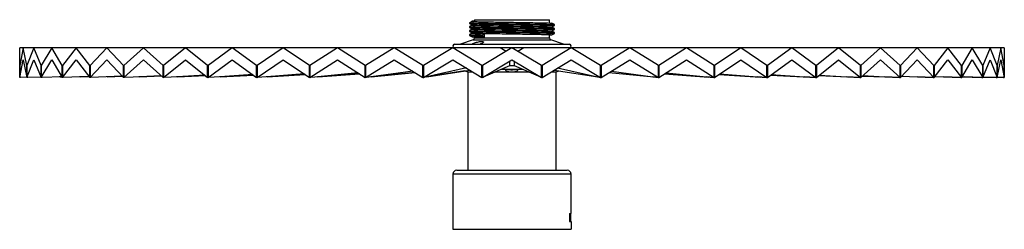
# Paper-space layout '_Posterior' of a CAD drawing. Header units: millimetres. Extents: x -250 to 250, y -86 to 20.
import ezdxf

# ---------------------------------------------------------------- set-up
doc = ezdxf.new("R2010")
doc.units = ezdxf.units.MM

psp = doc.layouts.new('_Posterior')

# ---------------------------------------------------------------- linework, layer by layer
at = {"color": 7, "linetype": 'Continuous', "lineweight": 25}
for p, q in [((-19, 20.31), (-19, 19.38)), ((-19, 20.31), (19, 20.31)), ((19, 18.6), (19, 20.31)), ((-19, 17.52), (-19, 17.38)), ((-19, 15.52), (-19, 15.38)), ((19, 16.6), (19, 16.74)), ((19.88, 16.58), (19.77, 16.56)), ((20.27, 16.63), (20.23, 16.62)), ((-19.68, 10.08), (-26.13, 7.91)), ((-19, 13.52), (-19, 13.38)), ((-19, 11.52), (-19, 11.03)), ((-14.2, 11.38), (-15.06, 12.09)), ((-15.05, 12.52), (-14.18, 13.24)), ((-14.18, 13.24), (-14.2, 11.38)), ((19, 14.6), (19, 14.74)), ((19, 11.03), (19, 12.74)), ((26.13, 7.91), (19.68, 10.08)), ((19.88, 14.58), (19.77, 14.56)), ((20.27, 14.63), (20.23, 14.62)), ((20.27, 12.63), (20.23, 12.62)), ((250, 6), (-250, 6)), ((-250, -9), (-250, 6)), ((-248.18, 6), (-249.99, -2.94)), ((-246.37, -2.94), (-248.18, 6)), ((-242.74, 6), (-246.33, -2.94)), ((-239.15, -2.94), (-242.74, 6)), ((-233.75, 6), (-239.07, -2.94)), ((-228.43, -2.94), (-233.75, 6)), ((-221.36, 6), (-228.33, -2.94)), ((-214.39, -2.94), (-221.36, 6)), ((-205.75, 6), (-214.27, -2.94)), ((-197.22, -2.94), (-205.75, 6)), ((-187.13, 6), (-197.07, -2.94)), ((-177.18, -2.94), (-187.13, 6)), ((-165.78, 6), (-177.01, -2.94)), ((-154.55, -2.94), (-165.78, 6)), ((-142.02, 6), (-154.36, -2.94)), ((-129.67, -2.94), (-142.02, 6)), ((-116.18, 6), (-129.46, -2.94)), ((-102.9, -2.94), (-116.18, 6)), ((-88.65, 6), (-102.68, -2.94)), ((-74.63, -2.94), (-88.65, 6)), ((-59.83, 6), (-74.39, -2.94)), ((-45.26, -2.94), (-59.83, 6)), ((-30.13, 6), (-45.02, -2.94)), ((-15.24, -2.94), (-30.13, 6)), ((-29.26, 7.91), (29.26, 7.91)), ((-17.5, 7.92), (-17.5, 7.91)), ((0, 6), (-15, -2.94)), ((-3.02, 4.2), (-6.03, 6)), ((15, -2.94), (0, 6)), ((6.03, 6), (3.02, 4.2)), ((30.13, 6), (15.24, -2.94)), ((45.02, -2.94), (30.13, 6)), ((59.83, 6), (45.26, -2.94)), ((74.39, -2.94), (59.83, 6)), ((88.65, 6), (74.63, -2.94)), ((102.68, -2.94), (88.65, 6)), ((116.18, 6), (102.9, -2.94)), ((129.46, -2.94), (116.18, 6)), ((142.02, 6), (129.67, -2.94)), ((154.36, -2.94), (142.02, 6)), ((165.78, 6), (154.55, -2.94)), ((177.01, -2.94), (165.78, 6)), ((187.13, 6), (177.18, -2.94)), ((197.07, -2.94), (187.13, 6)), ((205.75, 6), (197.22, -2.94)), ((214.27, -2.94), (205.75, 6)), ((221.36, 6), (214.39, -2.94)), ((228.33, -2.94), (221.36, 6)), ((233.75, 6), (228.43, -2.94)), ((239.07, -2.94), (233.75, 6)), ((242.74, 6), (239.15, -2.94)), ((246.33, -2.94), (242.74, 6)), ((248.18, 6), (246.37, -2.94)), ((249.99, -2.94), (248.18, 6)), ((250, 6), (250, -9)), ((-249.99, -9), (-248.18, 0)), ((-248.18, 0), (-246.37, -9)), ((-246.33, -9), (-242.74, 0)), ((-242.74, 0), (-239.15, -9)), ((-239.07, -9), (-233.75, 0)), ((-233.75, 0), (-228.43, -9)), ((-228.33, -9), (-221.36, 0)), ((-221.36, 0), (-214.39, -9)), ((-214.27, -9), (-205.75, 0)), ((-205.75, 0), (-197.22, -9)), ((-197.07, -9), (-187.13, 0)), ((-187.13, 0), (-177.18, -9)), ((-177.01, -9), (-165.78, 0)), ((-165.78, 0), (-154.55, -9)), ((-154.36, -9), (-142.02, 0)), ((-142.02, 0), (-129.67, -9)), ((-129.46, -9), (-116.18, 0)), ((-116.18, 0), (-102.9, -9)), ((-102.68, -9), (-88.65, 0)), ((-88.65, 0), (-74.63, -9)), ((-74.39, -9), (-59.83, 0)), ((-59.83, 0), (-45.26, -9)), ((-45.02, -9), (-30.13, 0)), ((-30.13, 0), (-15.24, -9)), ((-15, -9), (0, 0)), ((0, 0), (15, -9)), ((15.24, -9), (30.13, 0)), ((30.13, 0), (45.02, -9)), ((45.26, -9), (59.83, 0)), ((59.83, 0), (74.39, -9)), ((74.63, -9), (88.65, 0)), ((88.65, 0), (102.68, -9)), ((102.9, -9), (116.18, 0)), ((116.18, 0), (129.46, -9)), ((129.67, -9), (142.02, 0)), ((142.02, 0), (154.36, -9)), ((154.55, -9), (165.78, 0)), ((165.78, 0), (177.01, -9)), ((177.18, -9), (187.13, 0)), ((187.13, 0), (197.07, -9)), ((197.22, -9), (205.75, 0)), ((205.75, 0), (214.27, -9)), ((214.39, -9), (221.36, 0)), ((221.36, 0), (228.33, -9)), ((228.43, -9), (233.75, 0)), ((233.75, 0), (239.07, -9)), ((239.15, -9), (242.74, 0)), ((242.74, 0), (246.33, -9)), ((246.37, -9), (248.18, 0)), ((248.18, 0), (249.99, -9)), ((-249.99, -2.94), (-250, -2.94)), ((-249.99, -2.94), (-249.99, -9)), ((-246.37, -9), (-246.37, -2.94)), ((-246.33, -2.94), (-246.37, -2.94)), ((-246.33, -2.94), (-246.33, -9)), ((-239.07, -2.94), (-239.15, -2.94)), ((-239.15, -9), (-239.15, -2.94)), ((-239.07, -2.94), (-239.07, -9)), ((-228.43, -9), (-228.43, -2.94)), ((-228.33, -2.94), (-228.43, -2.94)), ((-228.33, -2.94), (-228.33, -9)), ((-214.27, -2.94), (-214.39, -2.94)), ((-214.39, -9), (-214.39, -2.94)), ((-214.27, -2.94), (-214.27, -9)), ((-197.22, -9), (-197.22, -2.94)), ((-197.07, -2.94), (-197.22, -2.94)), ((-197.07, -2.94), (-197.07, -9)), ((-177.01, -2.94), (-177.18, -2.94)), ((-177.18, -9), (-177.18, -2.94)), ((-177.01, -2.94), (-177.01, -9)), ((-154.55, -9), (-154.55, -2.94)), ((-154.36, -2.94), (-154.55, -2.94)), ((-154.36, -2.94), (-154.36, -9)), ((-129.67, -9), (-129.67, -2.94)), ((-129.46, -2.94), (-129.67, -2.94)), ((-129.46, -2.94), (-129.46, -9)), ((-102.9, -9), (-102.9, -2.94)), ((-102.69, -2.94), (-102.9, -2.94)), ((-102.67, -2.93), (-102.7, -2.93)), ((-102.7, -2.93), (-102.69, -2.94)), ((-102.69, -2.94), (-102.69, -9)), ((-102.68, -2.94), (-102.68, -9)), ((-74.63, -9), (-74.63, -2.94)), ((-74.47, -2.94), (-74.63, -2.94)), ((-74.37, -2.92), (-74.47, -2.93)), ((-74.47, -2.93), (-74.47, -2.94)), ((-74.47, -2.94), (-74.47, -9)), ((-74.39, -2.94), (-74.39, -9)), ((-45.26, -9), (-45.26, -2.94)), ((-45.16, -2.94), (-45.26, -2.94)), ((-44.97, -2.9), (-45.16, -2.93)), ((-45.16, -2.93), (-45.16, -2.94)), ((-45.16, -2.94), (-45.16, -9)), ((-45.02, -2.94), (-45.02, -9)), ((-23.16, -4.21), (-43.31, -8.7)), ((-15.24, -9), (-15.24, -2.94)), ((-15.19, -2.94), (-15.24, -2.94)), ((-14.51, -2.64), (-15.2, -2.93)), ((-15.2, -2.93), (-15.19, -2.94)), ((-15.19, -2.94), (-15.19, -9)), ((-15, -2.94), (-15, -9)), ((-14.51, -8.7), (-1.06, -3)), ((5.57, -4.91), (-5.57, -4.91)), ((-1.06, -3), (-1.06, -0.64)), ((-1.06, -3), (1.06, -3)), ((1.06, -0.64), (1.06, -3)), ((1.06, -3), (14.54, -8.72)), ((15.19, -2.94), (14.54, -2.67)), ((15, -9), (15, -2.94)), ((15.19, -2.94), (15.24, -2.94)), ((15.19, -9), (15.19, -2.94)), ((15.24, -2.94), (15.24, -9)), ((23.16, -4.21), (43.36, -8.71)), ((45.16, -2.94), (44.98, -2.91)), ((45.02, -9), (45.02, -2.94)), ((45.16, -2.94), (45.26, -2.94)), ((45.16, -9), (45.16, -2.94)), ((45.26, -2.94), (45.26, -9)), ((74.47, -2.94), (74.38, -2.93)), ((74.39, -9), (74.39, -2.94)), ((74.47, -2.94), (74.63, -2.94)), ((74.47, -9), (74.47, -2.94)), ((74.63, -2.94), (74.63, -9)), ((102.69, -2.94), (102.67, -2.94)), ((102.68, -9), (102.68, -2.94)), ((102.69, -2.94), (102.9, -2.94)), ((102.69, -9), (102.69, -2.94)), ((102.9, -2.94), (102.9, -9)), ((129.46, -9), (129.46, -2.94)), ((129.46, -2.94), (129.67, -2.94)), ((129.67, -2.94), (129.67, -9)), ((154.36, -9), (154.36, -2.94)), ((154.36, -2.94), (154.55, -2.94)), ((154.55, -2.94), (154.55, -9)), ((177.01, -9), (177.01, -2.94)), ((177.01, -2.94), (177.18, -2.94)), ((177.18, -2.94), (177.18, -9)), ((197.07, -9), (197.07, -2.94)), ((197.07, -2.94), (197.22, -2.94)), ((197.22, -2.94), (197.22, -9)), ((214.27, -9), (214.27, -2.94)), ((214.27, -2.94), (214.39, -2.94)), ((214.39, -2.94), (214.39, -9)), ((228.33, -9), (228.33, -2.94)), ((228.33, -2.94), (228.43, -2.94)), ((228.43, -2.94), (228.43, -9)), ((239.07, -9), (239.07, -2.94)), ((239.07, -2.94), (239.15, -2.94)), ((239.15, -2.94), (239.15, -9)), ((246.33, -9), (246.33, -2.94)), ((246.33, -2.94), (246.37, -2.94)), ((246.37, -2.94), (246.37, -9)), ((249.99, -9), (249.99, -2.94)), ((249.99, -2.94), (250, -2.94)), ((-249.54, -9), (-250, -9)), ((-246.39, -8.91), (-249.54, -9)), ((-245.89, -9), (-246.37, -9)), ((-239.23, -8.8), (-245.89, -9)), ((-238.65, -9), (-239.15, -9)), ((-228.62, -8.68), (-238.65, -9)), ((-228.62, -8.68), (-229.93, -8.72)), ((-228.63, -8.67), (-229.38, -8.7)), ((-229.38, -8.7), (-228.62, -8.68)), ((-227.94, -9), (-228.43, -9)), ((-214.73, -8.56), (-227.94, -9)), ((-214.73, -8.56), (-219.62, -8.72)), ((-214.78, -8.5), (-219.09, -8.7)), ((-219.09, -8.7), (-214.73, -8.56)), ((-213.9, -9), (-214.39, -9)), ((-198.12, -8.44), (-213.9, -9)), ((-197.76, -8.43), (-206.1, -8.72)), ((-197.87, -8.32), (-205.61, -8.7)), ((-205.61, -8.7), (-197.76, -8.43)), ((-196.74, -9), (-197.22, -9)), ((-183.8, -8.5), (-196.74, -9)), ((-177.97, -8.29), (-189.58, -8.72)), ((-178.16, -8.12), (-189.13, -8.7)), ((-189.13, -8.7), (-177.97, -8.28)), ((-176.71, -9), (-177.18, -9)), ((-166.16, -8.55), (-176.71, -9)), ((-155.66, -8.11), (-170.3, -8.72)), ((-155.96, -7.88), (-169.89, -8.7)), ((-169.89, -8.7), (-155.67, -8.11)), ((-154.11, -9), (-154.55, -9)), ((-145.64, -8.58), (-154.11, -9)), ((-131.19, -7.89), (-148.53, -8.72)), ((-131.62, -7.58), (-148.17, -8.7)), ((-148.17, -8.7), (-131.2, -7.89)), ((-129.25, -9), (-129.67, -9)), ((-122.68, -8.61), (-129.25, -9)), ((-104.96, -7.6), (-124.59, -8.72)), ((-105.57, -7.19), (-124.3, -8.7)), ((-124.3, -8.7), (-104.96, -7.6)), ((-102.69, -9), (-102.9, -9)), ((-102.69, -9), (-102.68, -8.99)), ((-102.68, -9), (-102.69, -9)), ((-102.52, -9), (-102.68, -9)), ((-97.68, -8.64), (-102.52, -9)), ((-77.44, -7.19), (-98.84, -8.72)), ((-78.29, -6.65), (-98.61, -8.7)), ((-98.61, -8.7), (-77.44, -7.19)), ((-74.47, -9), (-74.63, -9)), ((-74.47, -9), (-74.39, -8.99)), ((-74.39, -8.99), (-74.47, -9)), ((-74.29, -9), (-74.39, -9)), ((-71.04, -8.66), (-74.29, -9)), ((-49.25, -6.54), (-71.65, -8.72)), ((-50.44, -5.8), (-71.48, -8.7)), ((-71.48, -8.7), (-49.25, -6.53)), ((-45.16, -9), (-45.26, -9)), ((-45.16, -9), (-45.02, -8.97)), ((-45.02, -8.98), (-45.16, -9)), ((-44.97, -9), (-45.02, -9)), ((-43.17, -8.68), (-44.97, -9)), ((-23.93, -5.65), (-43.41, -8.72)), ((-43.31, -8.7), (-21.44, -5.26)), ((-23.94, -5.65), (-22.5, -6.14)), ((-22.5, -6.14), (-22.5, -56.14)), ((-22.5, -6.14), (-19.98, -6.14)), ((-15.19, -9), (-15.24, -9)), ((-15.19, -8.99), (-15, -8.91)), ((-8.45, -6.14), (8.45, -6.14)), ((15, -8.92), (15.19, -9)), ((15.19, -9), (15.24, -9)), ((19.98, -6.14), (22.5, -6.14)), ((21.43, -5.26), (43.55, -8.75)), ((22.5, -6.14), (23.93, -5.65)), ((22.5, -56.14), (22.5, -6.14)), ((44.96, -9), (43.36, -8.71)), ((43.41, -8.72), (44.97, -9)), ((44.97, -9), (44.96, -9)), ((44.97, -9), (45.02, -9)), ((45.02, -8.98), (45.16, -9)), ((45.16, -9), (45.26, -9)), ((49.25, -6.54), (72.1, -8.77)), ((50.45, -5.8), (71.56, -8.71)), ((74.28, -9), (71.56, -8.71)), ((71.65, -8.72), (74.29, -9)), ((74.29, -9), (74.28, -9)), ((74.29, -9), (74.39, -9)), ((74.29, -9), (74.29, -9)), ((74.39, -8.99), (74.47, -9)), ((74.47, -9), (74.63, -9)), ((77.44, -7.19), (99.8, -8.79)), ((78.29, -6.65), (98.72, -8.71)), ((102.51, -9), (98.72, -8.71)), ((98.84, -8.72), (102.52, -9)), ((102.52, -9), (102.51, -9)), ((102.52, -9), (102.68, -9)), ((102.52, -9), (102.52, -9)), ((102.68, -9), (102.69, -9)), ((102.69, -9), (102.9, -9)), ((104.96, -7.6), (126.27, -8.82)), ((105.57, -7.19), (124.44, -8.71)), ((129.25, -9), (124.44, -8.71)), ((124.59, -8.72), (129.25, -9)), ((129.25, -9), (129.67, -9)), ((129.25, -9), (129.25, -9)), ((129.25, -9), (129.25, -9)), ((131.19, -7.89), (151.19, -8.85)), ((131.62, -7.58), (148.35, -8.71)), ((154.1, -9), (148.35, -8.71)), ((148.53, -8.72), (154.11, -9)), ((154.11, -9), (154.1, -9)), ((154.11, -9), (154.55, -9)), ((154.11, -9), (154.11, -9)), ((155.66, -8.11), (174.28, -8.89)), ((155.96, -7.87), (170.09, -8.71)), ((176.7, -9), (170.09, -8.71)), ((170.3, -8.72), (176.71, -9)), ((176.71, -9), (176.7, -9)), ((176.71, -9), (177.18, -9)), ((176.71, -9), (176.71, -9)), ((177.97, -8.29), (195.35, -8.94)), ((178.16, -8.11), (189.35, -8.71)), ((196.73, -9), (189.35, -8.71)), ((189.58, -8.72), (196.74, -9)), ((196.74, -9), (196.73, -9)), ((196.74, -9), (197.22, -9)), ((196.74, -9), (196.74, -9)), ((197.76, -8.43), (213.89, -9)), ((197.87, -8.32), (205.85, -8.71)), ((213.89, -9), (205.85, -8.71)), ((206.1, -8.72), (213.9, -9)), ((213.9, -9), (213.89, -9)), ((213.9, -9), (214.39, -9)), ((213.9, -9), (213.9, -9)), ((214.73, -8.56), (227.93, -9)), ((214.78, -8.5), (219.35, -8.71)), ((227.93, -9), (219.35, -8.71)), ((219.62, -8.72), (227.94, -9)), ((227.94, -9), (227.93, -9)), ((227.94, -9), (228.43, -9)), ((227.94, -9), (227.94, -9)), ((228.62, -8.68), (238.65, -9)), ((228.63, -8.67), (229.66, -8.71)), ((238.65, -9), (229.66, -8.71)), ((229.93, -8.72), (238.65, -9)), ((238.65, -9), (239.15, -9)), ((238.65, -9), (238.65, -9)), ((238.65, -9), (238.65, -9)), ((245.89, -9), (239.23, -8.79)), ((239.23, -8.8), (245.89, -9)), ((239.23, -8.8), (245.89, -9)), ((245.89, -9), (246.37, -9)), ((245.89, -9), (245.89, -9)), ((245.89, -9), (245.89, -9)), ((249.54, -9), (246.39, -8.9)), ((246.39, -8.9), (249.54, -9)), ((246.39, -8.91), (249.54, -9)), ((249.54, -9), (250, -9)), ((249.54, -9), (249.54, -9)), ((249.54, -9), (249.54, -9)), ((-30, -58.14), (-30, -78.14)), ((-28, -56.14), (28, -56.14)), ((30, -78.14), (30, -58.14)), ((-30, -78.14), (-29.98, -78.14)), ((-29.98, -78.14), (-29.98, -86.14)), ((29.17, -78.14), (30, -78.14)), ((29.17, -78.14), (29.17, -82.14)), ((29.85, -82.14), (29.85, -78.14)), ((29.17, -82.14), (29.98, -82.14)), ((29.98, -82.14), (29.98, -86.14)), ((-29.98, -86.14), (29.98, -86.14))]:
    psp.add_line(p, q, dxfattribs=at)
at = {"color": 8, "linetype": 'Continuous', "lineweight": 25}
for p, q in [((-19.68, 10.08), (19.68, 10.08)), ((-19, 11.03), (19, 11.03)), ((30, -58.14), (-30, -58.14))]:
    psp.add_line(p, q, dxfattribs=at)
at = {"color": 7, "linetype": 'Continuous', "lineweight": 25}
for centre, radius, start, end in [((-20, 11.03), 1, 288.6015, 0), ((20, 11.03), 1, 180, 251.3985), ((-29, 6.95), 1, 105, 251.3985), ((29, 6.95), 1, 288.6015, 75), ((-28, -58.14), 2, 90, 180), ((28, -58.14), 2, 0, 90)]:
    psp.add_arc(centre, radius, start, end, dxfattribs=at)
for points, knots in [([(-21.5, 18.79), (-21.54, 18.76), (-21.61, 18.71), (-21.65, 18.56), (-21.61, 18.41), (-21.54, 18.36), (-21.5, 18.34)], [0, 0, 0, 0, 0.2469352, 0.5004096, 0.7536815, 1, 1, 1, 1]), ([(-21.5, 16.79), (-21.54, 16.76), (-21.61, 16.71), (-21.65, 16.56), (-21.61, 16.41), (-21.54, 16.36), (-21.5, 16.34)], [0, 0, 0, 0, 0.246935, 0.50041, 0.753682, 1, 1, 1, 1]), ([(-20.27, 19.5), (-20.47, 19.38), (-20.88, 19.14), (-21.3, 18.9), (-21.5, 18.79)], [0, 0, 0, 0, 0.499993, 1, 1, 1, 1]), ([(-21.5, 18.34), (-21.3, 18.22), (-20.88, 17.98), (-20.47, 17.74), (-20.27, 17.62)], [0, 0, 0, 0, 0.500007, 1, 1, 1, 1]), ([(-20.27, 17.5), (-20.47, 17.38), (-20.88, 17.14), (-21.3, 16.9), (-21.5, 16.79)], [0, 0, 0, 0, 0.499993, 1, 1, 1, 1]), ([(-21.5, 16.34), (-21.3, 16.22), (-20.88, 15.98), (-20.47, 15.74), (-20.27, 15.62)], [0, 0, 0, 0, 0.500007, 1, 1, 1, 1]), ([(-20.27, 15.5), (-20.47, 15.38), (-20.88, 15.14), (-21.3, 14.9), (-21.5, 14.79)], [0, 0, 0, 0, 0.499993, 1, 1, 1, 1]), ([(-19.71, 17.56), (-19.93, 17.54), (-20.47, 17.5), (-20.12, 17.44), (-18.82, 17.37), (-16.49, 17.29), (-13.32, 17.22), (-9.45, 17.15), (-5.08, 17.07), (-0.45, 17), (4.21, 16.93), (8.64, 16.85), (12.63, 16.78), (15.95, 16.71), (18.42, 16.64), (20.01, 16.56), (20.18, 16.51), (20.27, 16.49)], [0, 0, 0, 0, 0.046812, 0.114706, 0.182686, 0.251283, 0.318903, 0.387212, 0.455675, 0.523226, 0.591747, 0.659959, 0.727648, 0.796262, 0.864116, 0.932138, 1, 1, 1, 1]), ([(-19.71, 15.56), (-19.93, 15.54), (-20.47, 15.5), (-20.12, 15.44), (-18.82, 15.37), (-16.49, 15.29), (-13.32, 15.22), (-9.45, 15.15), (-5.08, 15.07), (-0.45, 15), (4.21, 14.93), (8.64, 14.85), (12.63, 14.78), (15.95, 14.71), (18.42, 14.64), (20.01, 14.56), (20.18, 14.51), (20.27, 14.49)], [0, 0, 0, 0, 0.046812, 0.114706, 0.182686, 0.251283, 0.318903, 0.387212, 0.455675, 0.523226, 0.591747, 0.659959, 0.727648, 0.796262, 0.864116, 0.932138, 1, 1, 1, 1]), ([(-19, 19.6), (-19.16, 19.6), (-19.94, 19.57), (-20.34, 19.53), (-20.22, 19.5), (-20.21, 19.5)], [0, 0, 0, 0, 0.184853, 0.916968, 1, 1, 1, 1]), ([(-20.18, 19.49), (-20.16, 19.47), (-20.11, 19.43), (-18.79, 19.37), (-16.5, 19.29), (-13.32, 19.22), (-9.45, 19.15), (-5.08, 19.07), (-0.45, 19), (4.21, 18.93), (8.64, 18.85), (12.62, 18.78), (15.95, 18.71), (18.42, 18.64), (19.95, 18.57), (20.11, 18.52), (20.19, 18.5)], [0, 0, 0, 0, 0.056008, 0.129398, 0.203451, 0.276451, 0.350195, 0.424106, 0.497032, 0.571004, 0.644644, 0.717718, 0.791791, 0.865043, 0.938478, 1, 1, 1, 1]), ([(-20.14, 17.62), (-20.12, 17.61), (-20.07, 17.57), (-18.79, 17.5), (-16.52, 17.43), (-13.34, 17.36), (-9.47, 17.28), (-5.11, 17.21), (-0.47, 17.14), (4.18, 17.06), (8.62, 16.99), (12.6, 16.92), (15.93, 16.84), (18.41, 16.77), (19.99, 16.7), (20.16, 16.65), (20.25, 16.63)], [0, 0, 0, 0, 0.046795, 0.120189, 0.194247, 0.267251, 0.340999, 0.414913, 0.487843, 0.56182, 0.635463, 0.708541, 0.782619, 0.855875, 0.929314, 1, 1, 1, 1]), ([(-20.14, 15.62), (-20.12, 15.61), (-20.07, 15.57), (-18.79, 15.5), (-16.52, 15.43), (-13.34, 15.36), (-9.47, 15.28), (-5.11, 15.21), (-0.47, 15.14), (4.18, 15.06), (8.62, 14.99), (12.6, 14.92), (15.93, 14.84), (18.41, 14.77), (19.99, 14.7), (20.16, 14.65), (20.25, 14.63)], [0, 0, 0, 0, 0.046794, 0.120184, 0.19424, 0.267241, 0.340986, 0.414898, 0.487826, 0.5618, 0.635441, 0.708516, 0.782591, 0.855844, 0.92928, 1, 1, 1, 1]), ([(21.5, 17.79), (21.3, 17.9), (20.88, 18.14), (20.47, 18.38), (20.27, 18.5)], [0, 0, 0, 0, 0.500007, 1, 1, 1, 1]), ([(20.27, 16.62), (20.47, 16.74), (20.88, 16.98), (21.3, 17.22), (21.5, 17.34)], [0, 0, 0, 0, 0.499993, 1, 1, 1, 1]), ([(21.5, 15.79), (21.3, 15.9), (20.88, 16.14), (20.47, 16.38), (20.27, 16.5)], [0, 0, 0, 0, 0.500007, 1, 1, 1, 1]), ([(20.27, 14.62), (20.47, 14.74), (20.88, 14.98), (21.3, 15.22), (21.5, 15.34)], [0, 0, 0, 0, 0.499993, 1, 1, 1, 1]), ([(21.5, 17.34), (21.54, 17.36), (21.61, 17.41), (21.65, 17.56), (21.61, 17.71), (21.54, 17.76), (21.5, 17.79)], [0, 0, 0, 0, 0.246318, 0.49959, 0.753065, 1, 1, 1, 1]), ([(21.5, 15.34), (21.54, 15.36), (21.61, 15.41), (21.65, 15.56), (21.61, 15.71), (21.54, 15.76), (21.5, 15.79)], [0, 0, 0, 0, 0.246318, 0.49959, 0.753065, 1, 1, 1, 1]), ([(-21.5, 14.79), (-21.54, 14.76), (-21.61, 14.71), (-21.65, 14.56), (-21.61, 14.41), (-21.54, 14.36), (-21.5, 14.34)], [0, 0, 0, 0, 0.246935, 0.50041, 0.753682, 1, 1, 1, 1]), ([(-21.5, 12.79), (-21.54, 12.76), (-21.61, 12.71), (-21.65, 12.56), (-21.61, 12.41), (-21.54, 12.36), (-21.5, 12.34)], [0, 0, 0, 0, 0.246935, 0.50041, 0.753682, 1, 1, 1, 1]), ([(-21.5, 14.34), (-21.3, 14.22), (-20.88, 13.98), (-20.47, 13.74), (-20.27, 13.62)], [0, 0, 0, 0, 0.500007, 1, 1, 1, 1]), ([(-20.27, 13.5), (-20.47, 13.38), (-20.88, 13.14), (-21.3, 12.9), (-21.5, 12.79)], [0, 0, 0, 0, 0.499993, 1, 1, 1, 1]), ([(-21.5, 12.34), (-21.3, 12.22), (-20.88, 11.98), (-20.47, 11.74), (-20.27, 11.62)], [0, 0, 0, 0, 0.500007, 1, 1, 1, 1]), ([(-19.71, 13.56), (-19.93, 13.54), (-20.47, 13.5), (-20.12, 13.44), (-18.81, 13.37), (-16.74, 13.3), (-14.93, 13.26), (-14.18, 13.24)], [0, 0, 0, 0, 0.156188, 0.382717, 0.609535, 0.838407, 1, 1, 1, 1]), ([(-20.14, 13.62), (-20.12, 13.61), (-20.07, 13.57), (-18.79, 13.5), (-16.52, 13.43), (-13.34, 13.36), (-9.47, 13.28), (-5.11, 13.21), (-0.47, 13.14), (4.18, 13.06), (8.62, 12.99), (12.6, 12.92), (15.93, 12.84), (18.41, 12.77), (19.99, 12.7), (20.16, 12.65), (20.25, 12.63)], [0, 0, 0, 0, 0.046795, 0.120189, 0.194247, 0.267251, 0.340999, 0.414913, 0.487843, 0.56182, 0.635463, 0.708541, 0.782619, 0.855875, 0.929314, 1, 1, 1, 1]), ([(-20.14, 11.62), (-20.12, 11.61), (-20.07, 11.57), (-18.79, 11.5), (-16.76, 11.43), (-14.95, 11.39), (-14.2, 11.38)], [0, 0, 0, 0, 0.1898123, 0.4875122, 0.7879083, 1, 1, 1, 1]), ([(-15.06, 12.09), (-15.08, 12.11), (-15.1, 12.14), (-15.13, 12.21), (-15.14, 12.26), (-15.14, 12.36), (-15.13, 12.4), (-15.1, 12.48), (-15.08, 12.51), (-15.05, 12.52)], [0, 0, 0, 0, 0.25, 0.25, 0.5, 0.5, 0.75, 0.75, 1, 1, 1, 1]), ([(19.88, 12.58), (19.85, 12.57), (19.76, 12.55), (19.28, 12.53), (19, 12.52)], [0, 0, 0, 0, 0.417343, 1, 1, 1, 1]), ([(21.5, 13.79), (21.3, 13.9), (20.88, 14.14), (20.47, 14.38), (20.27, 14.5)], [0, 0, 0, 0, 0.500007, 1, 1, 1, 1]), ([(20.27, 12.62), (20.47, 12.74), (20.88, 12.98), (21.3, 13.22), (21.5, 13.34)], [0, 0, 0, 0, 0.499993, 1, 1, 1, 1]), ([(21.5, 13.34), (21.54, 13.36), (21.61, 13.41), (21.65, 13.56), (21.61, 13.71), (21.54, 13.76), (21.5, 13.79)], [0, 0, 0, 0, 0.246318, 0.49959, 0.753065, 1, 1, 1, 1]), ([(-20.32, 7.83), (-20.17, 7.93), (-19.87, 8.14), (-19.05, 8.5), (-18.05, 8.85), (-16.97, 9.12), (-15.98, 9.29), (-15.2, 9.32), (-14.69, 9.23), (-14.46, 9.04), (-14.53, 8.76), (-14.95, 8.43), (-15.53, 8.13), (-16.02, 7.97), (-16.2, 7.91)], [0, 0, 0, 0, 0.0882, 0.179207, 0.272027, 0.363469, 0.450296, 0.531637, 0.609911, 0.688999, 0.772005, 0.860053, 0.951922, 1, 1, 1, 1]), ([(-1.62, -6.14), (-1.78, -6.1), (-2.22, -6.01), (-2.75, -5.76), (-3.12, -5.43), (-3.19, -5.13), (-2.99, -4.97), (-2.92, -4.91)], [0, 0, 0, 0, 0.125665, 0.359025, 0.606559, 0.864836, 1, 1, 1, 1]), ([(1.87, -4.94), (1.76, -4.99), (1.42, -5.12), (0.61, -5.23), (-0.39, -5.27), (-1.32, -5.17), (-1.95, -5.04), (-2.18, -4.93), (-2.22, -4.91)], [0, 0, 0, 0, 0.105148, 0.331764, 0.544117, 0.748778, 0.955913, 1, 1, 1, 1]), ([(2.67, -4.91), (2.74, -4.99), (2.93, -5.17), (2.83, -5.5), (2.37, -5.84), (1.85, -6.07), (1.46, -6.13), (1.41, -6.14)], [0, 0, 0, 0, 0.182187, 0.439523, 0.701985, 0.960552, 1, 1, 1, 1])]:
    psp.add_open_spline(points, degree=3, knots=knots, dxfattribs=at)
at = {"color": 8, "linetype": 'Continuous', "lineweight": 25}
for points, knots in [([(-21.44, 18.78), (-21.41, 18.76), (-21.37, 18.72), (-19.94, 18.65), (-17.51, 18.58), (-14.14, 18.5), (-10.03, 18.43), (-5.4, 18.36), (-0.49, 18.29), (4.45, 18.21), (9.16, 18.14), (13.39, 18.07), (16.92, 17.99), (19.54, 17.92), (21.18, 17.85), (21.36, 17.81), (21.44, 17.78)], [0, 0, 0, 0, 0.06172, 0.134464, 0.207867, 0.280226, 0.353321, 0.426582, 0.498867, 0.57219, 0.645182, 0.717614, 0.791036, 0.863644, 0.936434, 1, 1, 1, 1]), ([(-21.44, 16.78), (-21.41, 16.76), (-21.37, 16.72), (-19.94, 16.65), (-17.51, 16.58), (-14.14, 16.5), (-10.03, 16.43), (-5.4, 16.36), (-0.49, 16.29), (4.45, 16.21), (9.16, 16.14), (13.39, 16.07), (16.92, 15.99), (19.54, 15.92), (21.18, 15.85), (21.36, 15.81), (21.44, 15.78)], [0, 0, 0, 0, 0.06172, 0.134464, 0.207867, 0.280226, 0.353321, 0.426582, 0.498867, 0.57219, 0.645182, 0.717614, 0.791036, 0.863644, 0.936434, 1, 1, 1, 1]), ([(-21.38, 18.34), (-21.36, 18.32), (-21.3, 18.28), (-19.94, 18.22), (-17.52, 18.14), (-14.14, 18.07), (-10.04, 18), (-5.41, 17.92), (-0.49, 17.85), (4.45, 17.78), (9.15, 17.71), (13.38, 17.63), (16.9, 17.56), (19.58, 17.49), (21.1, 17.42), (21.71, 17.36), (21.5, 17.34), (21.49, 17.34)], [0, 0, 0, 0, 0.048614, 0.121408, 0.194861, 0.267269, 0.340414, 0.413725, 0.486059, 0.559431, 0.632473, 0.704955, 0.778427, 0.851084, 0.923923, 0.997367, 1, 1, 1, 1]), ([(-21.38, 16.34), (-21.36, 16.32), (-21.3, 16.28), (-19.94, 16.22), (-17.52, 16.14), (-14.14, 16.07), (-10.04, 16), (-5.41, 15.92), (-0.49, 15.85), (4.45, 15.78), (9.15, 15.71), (13.38, 15.63), (16.9, 15.56), (19.58, 15.49), (21.1, 15.42), (21.71, 15.36), (21.5, 15.34), (21.49, 15.34)], [0, 0, 0, 0, 0.048614, 0.121408, 0.194861, 0.267269, 0.340414, 0.413725, 0.486059, 0.559431, 0.632473, 0.704955, 0.778427, 0.851084, 0.923923, 0.997367, 1, 1, 1, 1]), ([(-21.44, 14.78), (-21.41, 14.76), (-21.37, 14.72), (-19.94, 14.65), (-17.51, 14.58), (-14.14, 14.5), (-10.03, 14.43), (-5.4, 14.36), (-0.49, 14.29), (4.45, 14.21), (9.16, 14.14), (13.39, 14.07), (16.92, 13.99), (19.54, 13.92), (21.18, 13.85), (21.36, 13.81), (21.44, 13.78)], [0, 0, 0, 0, 0.06172, 0.134464, 0.207867, 0.280226, 0.353321, 0.426582, 0.498867, 0.57219, 0.645182, 0.717614, 0.791036, 0.863644, 0.936434, 1, 1, 1, 1]), ([(-21.44, 12.78), (-21.41, 12.76), (-21.37, 12.72), (-19.94, 12.65), (-17.77, 12.58), (-15.85, 12.54), (-15.05, 12.52)], [0, 0, 0, 0, 0.237665, 0.517782, 0.800435, 1, 1, 1, 1]), ([(-21.38, 14.34), (-21.36, 14.32), (-21.3, 14.28), (-19.94, 14.22), (-17.52, 14.14), (-14.14, 14.07), (-10.04, 14), (-5.41, 13.92), (-0.49, 13.85), (4.45, 13.78), (9.15, 13.71), (13.38, 13.63), (16.9, 13.56), (19.58, 13.49), (21.1, 13.42), (21.71, 13.36), (21.5, 13.34), (21.49, 13.34)], [0, 0, 0, 0, 0.048614, 0.121408, 0.194861, 0.267269, 0.340414, 0.413725, 0.486059, 0.559431, 0.632473, 0.704955, 0.778427, 0.851084, 0.923923, 0.997367, 1, 1, 1, 1]), ([(-21.38, 12.34), (-21.36, 12.32), (-21.31, 12.28), (-19.93, 12.22), (-17.77, 12.15), (-15.85, 12.11), (-15.06, 12.09)], [0, 0, 0, 0, 0.197041, 0.492085, 0.789801, 1, 1, 1, 1])]:
    psp.add_open_spline(points, degree=3, knots=knots, dxfattribs=at)

doc.saveas('drawing.dxf')
